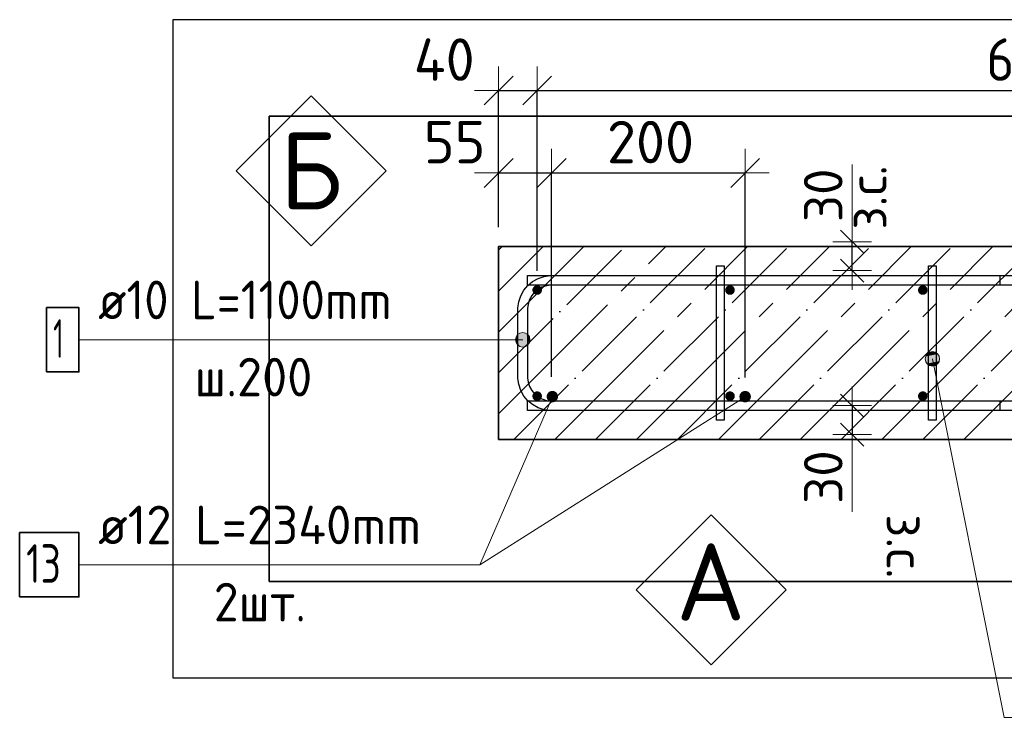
# Model space of a CAD drawing. Header units: millimetres. Extents: x 2792 to 69837, y -2757 to 29968.
# Tile 6 of 77: x 6001 to 7023, y 5009 to 5733. Entities that reach past the tile are written whole.
import ezdxf

# ---------------------------------------------------------------- set-up
doc = ezdxf.new("R2010")
doc.units = ezdxf.units.MM
doc.header["$PDMODE"] = 65
doc.linetypes.add('______11', pattern=[100, 80, -10, 0, -10])
doc.linetypes.add('______5', pattern=[220, 160, -20, 20, -20])
for name, color, linetype, lineweight in [('Standard', 7, 'Continuous', 25), ('Арм.стержн. Арматура края', 96, 'Continuous', 35), ('Арм.стержн. вертикальными 1', 22, 'Continuous', 35), ('Арм.стержн.горизонт. 1', 180, 'Continuous', 35), ('Размерная линия_ общее', 7, 'Continuous', 13), ('Размерная линия_ общее_1', 7, 'Continuous', 13)]:
    doc.layers.add(name, color=color, linetype=linetype, lineweight=lineweight)
doc.layers.add('Арм.стержн. вертикальными 2', color=7, linetype='Continuous', lineweight=35, true_color=0x006e00)
doc.layers.add('Арм.стержн.Стяжки', color=7, linetype='Continuous', lineweight=35, true_color=0x501e0f)
doc.styles.add('ISOCPEUR', font='ISOCPEUR')
doc.dimstyles.new('DIMSTYLE_3', dxfattribs={"dimtxt": 44, "dimasz": 50, "dimexe": 0, "dimexo": 0, "dimgap": 22, "dimtad": 2, "dimdec": 0, "dimrnd": 5, "dimzin": 12, "dimdsep": 46, "dimtxsty": 'ISOCPEUR', "dimblk1": 'ALL_ML_STRICH', "dimblk2": 'ALL_ML_STRICH', "dimsah": 1, "dimcen": 0, "dimclrd": 7, "dimclre": 256, "dimclrt": 7, "dimadec": 0, "dimazin": 0, "dimtfac": 1, "dimtdec": 0, "dimtix": 1, "dimtmove": 2, "dimatfit": 3, "dimfxl": 0, "dimtzin": 0, "dimlwd": 0, "dimlwe": -3, "dimarcsym": 0})
doc.dimstyles.new('DIMSTYLE_7', dxfattribs={"dimtxt": 40, "dimasz": 40, "dimexe": 0, "dimexo": 0.001, "dimgap": 20, "dimtad": 2, "dimdec": 0, "dimrnd": 5, "dimzin": 12, "dimdsep": 46, "dimtxsty": 'ISOCPEUR', "dimblk1": 'ALL_ML_STRICH', "dimblk2": 'ALL_ML_STRICH', "dimsah": 1, "dimcen": 0, "dimse1": 1, "dimse2": 1, "dimclrd": 7, "dimclre": 256, "dimclrt": 7, "dimadec": 0, "dimazin": 0, "dimtfac": 1, "dimtdec": 0, "dimtix": 1, "dimtmove": 2, "dimatfit": 3, "dimfxl": 0, "dimtvp": 1.2, "dimtzin": 0, "dimlwd": 0, "dimlwe": -3, "dimarcsym": 0})
doc.dimstyles.new('DIMSTYLE_8', dxfattribs={"dimtxt": 44, "dimasz": 50, "dimexe": 0, "dimexo": 0, "dimgap": 22, "dimtad": 2, "dimdec": 0, "dimrnd": 5, "dimzin": 12, "dimdsep": 46, "dimtxsty": 'ISOCPEUR', "dimblk1": 'ALL_ML_STRICH', "dimblk2": 'ALL_ML_STRICH', "dimsah": 1, "dimcen": 0, "dimclrd": 7, "dimclre": 256, "dimclrt": 7, "dimadec": 0, "dimazin": 0, "dimtfac": 1, "dimtdec": 0, "dimtix": 1, "dimtmove": 2, "dimatfit": 3, "dimfxl": 0, "dimtvp": 1.2, "dimtzin": 0, "dimlwd": 0, "dimlwe": -3, "dimarcsym": 0})

# ---------------------------------------------------------------- blocks, each defined once
blk = doc.blocks.new('ALL_ML_STRICH')
at = {"color": 0, "linetype": 'ByBlock', "lineweight": -2}
for p, q in [((0, -0.5), (0, 0.5)), ((-0.3, -0.3), (0.3, 0.3)), ((-1, 0), (0.5, 0))]:
    blk.add_line(p, q, dxfattribs=at)
blk = doc.blocks.new('*D149')
at = {"layer": 'DEFPOINTS', "color": 7, "linetype": 'Continuous', "lineweight": 13, "transparency": 33554687}
for p in [(6873.5, 5502.4), (6864.8, 5472.4), (6873.5, 5472.4)]:
    blk.add_point(p, dxfattribs=at)
at = {"layer": 'Размерная линия_ общее_1', "color": 7, "linetype": 'Continuous', "lineweight": -2, "transparency": 33554687}
blk.add_line((6864.8, 5472.4), (6864.8, 5502.4), dxfattribs=at)
at = {"layer": 'Размерная линия_ общее_1', "color": 7, "linetype": 'Continuous', "lineweight": 13, "transparency": 33554687, "xscale": 40, "yscale": 40, "zscale": 40}
for p, rotation in [((6864.8, 5502.4), 90), ((6864.8, 5472.4), 270)]:
    blk.add_blockref('ALL_ML_STRICH', p, dxfattribs=dict(at, rotation=rotation))
at = {"layer": 'Размерная линия_ общее_1', "color": 7, "linetype": 'Continuous', "lineweight": 13, "transparency": 33554687, "insert": (6860.5, 5514.9), "char_height": 40, "width": 2, "attachment_point": 1, "rotation": 90, "line_spacing_factor": 0.60241, "style": 'ISOCPEUR'}
blk.add_mtext('з.с.', dxfattribs=at)
at = {"layer": 'Размерная линия_ общее_1', "color": 7, "linetype": 'Continuous', "lineweight": 13, "transparency": 33554687, "insert": (6834.8, 5550.5), "char_height": 40, "width": 80, "attachment_point": 5, "rotation": 90, "style": 'ISOCPEUR'}
blk.add_mtext('\\A1;{30}', dxfattribs=at)
blk = doc.blocks.new('*D150')
at = {"layer": 'DEFPOINTS', "color": 7, "linetype": 'Continuous', "lineweight": 13, "transparency": 33554687}
for p in [(6864.8, 5332.4), (6873.5, 5332.4), (6873.5, 5302.4)]:
    blk.add_point(p, dxfattribs=at)
at = {"layer": 'Размерная линия_ общее_1', "color": 7, "linetype": 'Continuous', "lineweight": -2, "transparency": 33554687}
blk.add_line((6864.8, 5332.4), (6864.8, 5302.4), dxfattribs=at)
at = {"layer": 'Размерная линия_ общее_1', "color": 7, "linetype": 'Continuous', "lineweight": 13, "transparency": 33554687, "xscale": 40, "yscale": 40, "zscale": 40}
for p, rotation in [((6864.8, 5332.4), 90), ((6864.8, 5302.4), 270)]:
    blk.add_blockref('ALL_ML_STRICH', p, dxfattribs=dict(at, rotation=rotation))
at = {"layer": 'Размерная линия_ общее_1', "color": 7, "linetype": 'Continuous', "lineweight": 13, "transparency": 33554687, "insert": (6834.8, 5258.3), "char_height": 40, "width": 80, "attachment_point": 5, "rotation": 90, "style": 'ISOCPEUR'}
blk.add_mtext('\\A1;{30}', dxfattribs=at)
at = {"layer": 'Размерная линия_ общее_1', "color": 7, "linetype": 'Continuous', "lineweight": 13, "transparency": 33554687, "insert": (6940.5, 5219.8), "char_height": 40, "width": 2, "attachment_point": 1, "rotation": 270, "line_spacing_factor": 0.60241, "style": 'ISOCPEUR'}
blk.add_mtext('з.с.', dxfattribs=at)
blk = doc.blocks.new('СЛОЖНЫЙ_ОБЪЕКТ_1')
at = {"layer": 'Standard', "color": 7, "linetype": 'Continuous', "lineweight": 13, "transparency": 33554687}
blk.add_lwpolyline([(6718.4, 5219.2), (6796.2, 5141.4), (6718.4, 5063.6), (6640.6, 5141.4), (6718.4, 5219.2)], close=True, dxfattribs=at)
at = {"layer": 'Standard', "color": 7, "linetype": 'Continuous', "lineweight": 13, "transparency": 33554687, "insert": (6682.1, 5149.5), "char_height": 80, "width": 104.727, "attachment_point": 4, "style": 'ISOCPEUR'}
blk.add_mtext('\\A1;{\\fISOCPEUR|i0|b0;\\H80.000000;\\W1.000000;\\C7;А}\\P', dxfattribs=at)
blk = doc.blocks.new('СЛОЖНЫЙ_ОБЪЕКТ_2')
at = {"layer": 'Standard', "color": 7, "linetype": 'Continuous', "lineweight": 13, "transparency": 33554687}
blk.add_lwpolyline([(6303.6, 5653.8), (6381.4, 5576), (6303.6, 5498.2), (6225.8, 5576), (6303.6, 5653.8)], close=True, dxfattribs=at)
at = {"layer": 'Standard', "color": 7, "linetype": 'Continuous', "lineweight": 13, "transparency": 33554687, "insert": (6303.6, 5576), "char_height": 80, "width": 96, "attachment_point": 5, "style": 'ISOCPEUR'}
blk.add_mtext('\\A1;{\\fISOCPEUR|i0|b0;\\H80.000000;\\W1.000000;\\C7;Б}\\P', dxfattribs=at)
blk = doc.blocks.new('*D171')
at = {"layer": 'DEFPOINTS', "color": 7, "linetype": 'Continuous', "lineweight": 13, "transparency": 33554687}
for p in [(6498, 5573.7), (6498, 5497.3), (6553, 5342.3)]:
    blk.add_point(p, dxfattribs=at)
at = {"layer": 'Размерная линия_ общее', "color": 253, "linetype": 'Continuous', "lineweight": -2, "true_color": 0xa0a0a0, "transparency": 33554687}
for p, q in [((6498, 5517.3), (6498, 5573.7)), ((6553, 5362.3), (6553, 5573.7))]:
    blk.add_line(p, q, dxfattribs=at)
at = {"layer": 'Размерная линия_ общее', "color": 7, "linetype": 'Continuous', "lineweight": -2, "transparency": 33554687}
blk.add_line((6498, 5573.7), (6553, 5573.7), dxfattribs=at)
at = {"layer": 'Размерная линия_ общее', "color": 7, "linetype": 'Continuous', "lineweight": 13, "transparency": 33554687, "xscale": 50, "yscale": 50, "zscale": 50, "rotation": 180}
blk.add_blockref('ALL_ML_STRICH', (6498, 5573.7), dxfattribs=at)
at = {"layer": 'Размерная линия_ общее', "color": 7, "linetype": 'Continuous', "lineweight": 13, "transparency": 33554687, "xscale": 50, "yscale": 50, "zscale": 50}
blk.add_blockref('ALL_ML_STRICH', (6553, 5573.7), dxfattribs=at)
at = {"layer": 'Размерная линия_ общее', "color": 7, "linetype": 'Continuous', "lineweight": 13, "transparency": 33554687, "insert": (6452.4, 5605.6), "char_height": 44, "width": 88, "attachment_point": 5, "style": 'ISOCPEUR'}
blk.add_mtext('\\A1;{55}', dxfattribs=at)
blk = doc.blocks.new('*D172')
at = {"layer": 'DEFPOINTS', "color": 7, "linetype": 'Continuous', "lineweight": 13, "transparency": 33554687}
for p in [(6553, 5573.7), (6553, 5342.3), (6753.8, 5341.7)]:
    blk.add_point(p, dxfattribs=at)
at = {"layer": 'Размерная линия_ общее', "color": 253, "linetype": 'Continuous', "lineweight": -2, "true_color": 0xa0a0a0, "transparency": 33554687}
for p, q in [((6553, 5362.3), (6553, 5573.7)), ((6753.8, 5361.7), (6753.8, 5573.7))]:
    blk.add_line(p, q, dxfattribs=at)
at = {"layer": 'Размерная линия_ общее', "color": 7, "linetype": 'Continuous', "lineweight": -2, "transparency": 33554687}
blk.add_line((6553, 5573.7), (6753.8, 5573.7), dxfattribs=at)
at = {"layer": 'Размерная линия_ общее', "color": 7, "linetype": 'Continuous', "lineweight": 13, "transparency": 33554687, "xscale": 50, "yscale": 50, "zscale": 50, "rotation": 180}
blk.add_blockref('ALL_ML_STRICH', (6553, 5573.7), dxfattribs=at)
at = {"layer": 'Размерная линия_ общее', "color": 7, "linetype": 'Continuous', "lineweight": 13, "transparency": 33554687, "xscale": 50, "yscale": 50, "zscale": 50}
blk.add_blockref('ALL_ML_STRICH', (6753.8, 5573.7), dxfattribs=at)
at = {"layer": 'Размерная линия_ общее', "color": 7, "linetype": 'Continuous', "lineweight": 13, "transparency": 33554687, "insert": (6655.6, 5605.7), "char_height": 44, "width": 132, "attachment_point": 5, "style": 'ISOCPEUR'}
blk.add_mtext('\\A1;{200}', dxfattribs=at)
blk = doc.blocks.new('*D173')
at = {"layer": 'DEFPOINTS', "color": 7, "linetype": 'Continuous', "lineweight": 13, "transparency": 33554687}
for p in [(6498, 5659.2), (6498, 5497.3), (6538, 5452.3)]:
    blk.add_point(p, dxfattribs=at)
at = {"layer": 'Размерная линия_ общее', "color": 253, "linetype": 'Continuous', "lineweight": -2, "true_color": 0xa0a0a0, "transparency": 33554687}
for p, q in [((6498, 5517.3), (6498, 5659.2)), ((6538, 5472.3), (6538, 5659.2))]:
    blk.add_line(p, q, dxfattribs=at)
at = {"layer": 'Размерная линия_ общее', "color": 7, "linetype": 'Continuous', "lineweight": -2, "transparency": 33554687}
blk.add_line((6498, 5659.2), (6538, 5659.2), dxfattribs=at)
at = {"layer": 'Размерная линия_ общее', "color": 7, "linetype": 'Continuous', "lineweight": 13, "transparency": 33554687, "xscale": 50, "yscale": 50, "zscale": 50, "rotation": 180}
blk.add_blockref('ALL_ML_STRICH', (6498, 5659.2), dxfattribs=at)
at = {"layer": 'Размерная линия_ общее', "color": 7, "linetype": 'Continuous', "lineweight": 13, "transparency": 33554687, "xscale": 50, "yscale": 50, "zscale": 50}
blk.add_blockref('ALL_ML_STRICH', (6538, 5659.2), dxfattribs=at)
at = {"layer": 'Размерная линия_ общее', "color": 7, "linetype": 'Continuous', "lineweight": 13, "transparency": 33554687, "insert": (6441.6, 5691.2), "char_height": 44, "width": 88, "attachment_point": 5, "style": 'ISOCPEUR'}
blk.add_mtext('\\A1;{40}', dxfattribs=at)
blk = doc.blocks.new('*D174')
at = {"layer": 'DEFPOINTS', "color": 7, "linetype": 'Continuous', "lineweight": 13, "transparency": 33554687}
for p in [(6538, 5659.2), (6538, 5452.3), (7738, 5452.3)]:
    blk.add_point(p, dxfattribs=at)
at = {"layer": 'Размерная линия_ общее', "color": 253, "linetype": 'Continuous', "lineweight": -2, "true_color": 0xa0a0a0, "transparency": 33554687}
for p, q in [((6538, 5472.3), (6538, 5659.2)), ((7738, 5472.3), (7738, 5659.2))]:
    blk.add_line(p, q, dxfattribs=at)
at = {"layer": 'Размерная линия_ общее', "color": 7, "linetype": 'Continuous', "lineweight": -2, "transparency": 33554687}
blk.add_line((6538, 5659.2), (7738, 5659.2), dxfattribs=at)
at = {"layer": 'Размерная линия_ общее', "color": 7, "linetype": 'Continuous', "lineweight": 13, "transparency": 33554687, "xscale": 50, "yscale": 50, "zscale": 50, "rotation": 180}
blk.add_blockref('ALL_ML_STRICH', (6538, 5659.2), dxfattribs=at)
at = {"layer": 'Размерная линия_ общее', "color": 7, "linetype": 'Continuous', "lineweight": 13, "transparency": 33554687, "xscale": 50, "yscale": 50, "zscale": 50}
blk.add_blockref('ALL_ML_STRICH', (7738, 5659.2), dxfattribs=at)
at = {"layer": 'Размерная линия_ общее', "color": 7, "linetype": 'Continuous', "lineweight": 13, "transparency": 33554687, "insert": (7004, 5713.2), "char_height": 44, "width": 2.2, "attachment_point": 1, "line_spacing_factor": 0.60241, "style": 'ISOCPEUR'}
blk.add_mtext('\\W0.91;6х200=1200', dxfattribs=at)

msp = doc.modelspace()

# ---------------------------------------------------------------- hatches: boundary and pattern name
at = {"layer": 'Арм.стержн. Арматура края', "linetype": 'Continuous', "lineweight": 13, "transparency": 33554687}
for points in [[(6516.6, 5397), (6516.6, 5404.5), (6515.5, 5400.7)], [(6516.6, 5404.5), (6519.3, 5394.3), (6519.3, 5407.2)], [(6516.6, 5404.5), (6516.6, 5397), (6519.3, 5394.3)], [(6519.3, 5407.2), (6523, 5393.2), (6523, 5408.2)], [(6519.3, 5407.2), (6519.3, 5394.3), (6523, 5393.2)], [(6523, 5408.2), (6523, 5393.2), (6526.8, 5394.3)], [(6523, 5408.2), (6526.8, 5394.3), (6526.8, 5407.2)], [(6526.8, 5407.2), (6526.8, 5394.3), (6529.5, 5397)], [(6526.8, 5407.2), (6529.5, 5397), (6529.5, 5404.5)], [(6529.5, 5404.5), (6529.5, 5397), (6530.5, 5400.7)]]:
    msp.add_hatch(color=7, dxfattribs=at).paths.add_polyline_path(points)
at = {"layer": 'Арм.стержн. вертикальными 1', "linetype": 'Continuous', "lineweight": 50, "transparency": 33554687}
for points in [[(6543, 5452.3), (6542.7, 5454.2), (6541.6, 5455.8), (6540, 5456.9), (6538, 5457.3), (6536.1, 5456.9), (6534.5, 5455.8), (6533.4, 5454.2), (6533, 5452.3), (6533.4, 5450.3), (6534.5, 5448.7), (6536.1, 5447.6), (6538, 5447.3), (6540, 5447.6), (6541.6, 5448.7), (6542.7, 5450.3)], [(6743, 5452.3), (6742.7, 5454.2), (6741.6, 5455.8), (6740, 5456.9), (6738, 5457.3), (6736.1, 5456.9), (6734.5, 5455.8), (6733.4, 5454.2), (6733, 5452.3), (6733.4, 5450.3), (6734.5, 5448.7), (6736.1, 5447.6), (6738, 5447.3), (6740, 5447.6), (6741.6, 5448.7), (6742.7, 5450.3)], [(6943, 5452.3), (6942.7, 5454.2), (6941.6, 5455.8), (6940, 5456.9), (6938, 5457.3), (6936.1, 5456.9), (6934.5, 5455.8), (6933.4, 5454.2), (6933, 5452.3), (6933.4, 5450.3), (6934.5, 5448.7), (6936.1, 5447.6), (6938, 5447.3), (6940, 5447.6), (6941.6, 5448.7), (6942.7, 5450.3)], [(6543, 5342.3), (6542.7, 5344.2), (6541.6, 5345.8), (6540, 5346.9), (6538, 5347.3), (6536.1, 5346.9), (6534.5, 5345.8), (6533.4, 5344.2), (6533, 5342.3), (6533.4, 5340.3), (6534.5, 5338.7), (6536.1, 5337.6), (6538, 5337.3), (6540, 5337.6), (6541.6, 5338.7), (6542.7, 5340.3)], [(6743, 5342.3), (6742.7, 5344.2), (6741.6, 5345.8), (6740, 5346.9), (6738, 5347.3), (6736.1, 5346.9), (6734.5, 5345.8), (6733.4, 5344.2), (6733, 5342.3), (6733.4, 5340.3), (6734.5, 5338.7), (6736.1, 5337.6), (6738, 5337.3), (6740, 5337.6), (6741.6, 5338.7), (6742.7, 5340.3)], [(6943, 5342.3), (6942.7, 5344.2), (6941.6, 5345.8), (6940, 5346.9), (6938, 5347.3), (6936.1, 5346.9), (6934.5, 5345.8), (6933.4, 5344.2), (6933, 5342.3), (6933.4, 5340.3), (6934.5, 5338.7), (6936.1, 5337.6), (6938, 5337.3), (6940, 5337.6), (6941.6, 5338.7), (6942.7, 5340.3)]]:
    msp.add_hatch(color=4, dxfattribs=at).paths.add_polyline_path(points)
at = {"layer": 'Арм.стержн. вертикальными 2', "linetype": 'Continuous', "lineweight": 50, "transparency": 33554687}
for points in [[(6559.8, 5341.7), (6559.3, 5344), (6558, 5346), (6556.1, 5347.3), (6553.8, 5347.7), (6551.5, 5347.3), (6549.6, 5346), (6548.2, 5344), (6547.8, 5341.7), (6548.2, 5339.4), (6549.6, 5337.5), (6551.5, 5336.2), (6553.8, 5335.7), (6556.1, 5336.2), (6558, 5337.5), (6559.3, 5339.4)], [(6759.8, 5341.7), (6759.3, 5344), (6758, 5346), (6756.1, 5347.3), (6753.8, 5347.7), (6751.5, 5347.3), (6749.6, 5346), (6748.2, 5344), (6747.8, 5341.7), (6748.2, 5339.4), (6749.6, 5337.5), (6751.5, 5336.2), (6753.8, 5335.7), (6756.1, 5336.2), (6758, 5337.5), (6759.3, 5339.4)]]:
    msp.add_hatch(color=34, dxfattribs=at).paths.add_polyline_path(points)
at = {"layer": 'Арм.стержн.Стяжки', "linetype": 'Continuous', "lineweight": 13, "transparency": 33554687}
for points in [[(6940.7, 5379.5), (6955.4, 5382.4), (6953.6, 5385.9)], [(6940.7, 5379.5), (6953.6, 5385.9), (6941, 5383.4)], [(6941, 5383.4), (6953.6, 5385.9), (6950.5, 5388)], [(6941, 5383.4), (6950.5, 5388), (6943.1, 5386.5)], [(6943.1, 5386.5), (6950.5, 5388), (6946.6, 5388.3)], [(6942.5, 5376), (6955.4, 5382.4), (6940.7, 5379.5)], [(6942.5, 5376), (6955.1, 5378.5), (6955.4, 5382.4)], [(6945.6, 5373.9), (6955.1, 5378.5), (6942.5, 5376)], [(6945.6, 5373.9), (6953, 5375.4), (6955.1, 5378.5)], [(6953, 5375.4), (6945.6, 5373.9), (6949.5, 5373.6)]]:
    msp.add_hatch(color=7, dxfattribs=at).paths.add_polyline_path(points)

# ---------------------------------------------------------------- linework, layer by layer
at = {"color": 52, "linetype": 'Continuous', "lineweight": -3, "transparency": 33554687}
for p, q in [((6260.1, 5632.6), (6260.1, 5150)), ((6260.1, 5150), (6260.1, 5632.6)), ((8114.3, 5632.6), (6260.1, 5632.6)), ((6260.1, 5632.6), (8114.3, 5632.6)), ((6260.1, 5150), (8114.3, 5150)), ((8114.3, 5150), (6260.1, 5150))]:
    msp.add_line(p, q, dxfattribs=at)
at = {"layer": 'Standard', "color": 7, "linetype": 'Continuous', "lineweight": 13, "transparency": 33554687}
for p, q in [((6864.8, 5502.4), (6864.8, 5582.4)), ((6864.8, 5302.4), (6864.8, 5222.4))]:
    msp.add_line(p, q, dxfattribs=at)
at = {"layer": 'Standard', "color": 253, "linetype": '______11', "lineweight": -3, "true_color": 0xababab, "transparency": 33554687}
for p, q in [((6498, 5451.2), (6544.1, 5497.3)), ((6498, 5366.3), (6629, 5497.3)), ((6513.8, 5297.3), (6713.8, 5497.3)), ((6598.7, 5297.3), (6798.7, 5497.3)), ((6683.5, 5297.3), (6883.5, 5497.3)), ((6768.4, 5297.3), (6968.4, 5497.3)), ((6853.3, 5297.3), (7053.3, 5497.3)), ((6938.1, 5297.3), (7138.1, 5497.3))]:
    msp.add_line(p, q, dxfattribs=at)
at = {"layer": 'Standard', "color": 253, "linetype": '______5', "lineweight": -3, "true_color": 0xababab, "transparency": 33554687}
for p, q in [((6498, 5493.6), (6501.7, 5497.3)), ((6498, 5408.7), (6586.6, 5497.3)), ((6498, 5323.9), (6671.4, 5497.3)), ((6556.3, 5297.3), (6756.3, 5497.3)), ((6641.1, 5297.3), (6841.1, 5497.3)), ((6726, 5297.3), (6926, 5497.3)), ((6810.8, 5297.3), (7010.8, 5497.3)), ((6895.7, 5297.3), (7095.7, 5497.3)), ((6980.5, 5297.3), (7180.5, 5497.3))]:
    msp.add_line(p, q, dxfattribs=at)
at = {"layer": 'Standard', "color": 7, "linetype": 'Continuous', "lineweight": 35, "transparency": 33554687}
for p, q in [((6498, 5497.3), (6498, 5297.3)), ((7948, 5497.3), (6498, 5497.3)), ((6498, 5297.3), (7948, 5297.3))]:
    msp.add_line(p, q, dxfattribs=at)
at = {"layer": 'Standard', "color": 7, "linetype": 'Continuous', "lineweight": 25, "transparency": 33554687}
msp.add_lwpolyline([(6160.1, 5050), (8214.3, 5050), (8214.3, 5732.6), (6160.1, 5732.6), (6160.1, 5050)], dxfattribs=at)
at = {"layer": 'Арм.стержн. Арматура края', "color": 7, "linetype": 'Continuous', "lineweight": 13, "transparency": 33554687}
for p, q in [((6523, 5408.2), (6523, 5408.2)), ((6062.6, 5400.7), (6458.6, 5400.7)), ((6458.6, 5400.7), (6523, 5400.7)), ((6515.5, 5400.7), (6515.5, 5400.7)), ((6523, 5393.2), (6523, 5393.2)), ((6530.5, 5400.7), (6530.5, 5400.7))]:
    msp.add_line(p, q, dxfattribs=at)
at = {"layer": 'Арм.стержн. Арматура края', "color": 4, "linetype": 'Continuous', "lineweight": 25, "transparency": 33554687}
msp.add_lwpolyline([(7018, 5327.3), (6551.4, 5327.3), (6545.3, 5328.1), (6538.9, 5330.2), (6533.1, 5333.5), (6528.3, 5337.5), (6524.3, 5342.3), (6521, 5348.2), (6518.9, 5354.5), (6518, 5360.6), (6518, 5433.9), (6518.9, 5440), (6521, 5446.4), (6524.3, 5452.2), (6528.3, 5457), (6533.1, 5461), (6538.9, 5464.3), (6545.3, 5466.4), (6551.4, 5467.3), (7018, 5467.3), (7018, 5457.3), (6552.1, 5457.3), (6547.6, 5456.6), (6543, 5455.1), (6538.8, 5452.8), (6535.4, 5449.9), (6532.5, 5446.5), (6530.2, 5442.3), (6528.7, 5437.7), (6528, 5433.2), (6528, 5361.3), (6528.7, 5356.8), (6530.2, 5352.2), (6532.5, 5348), (6535.4, 5344.6), (6538.8, 5341.7), (6543, 5339.4), (6547.6, 5337.9), (6552.1, 5337.3), (7018, 5337.3), (7018, 5327.3)], dxfattribs=at)
msp.add_lwpolyline([(7018, 5327.3), (6551.4, 5327.3), (6545.3, 5328.1), (6538.9, 5330.2), (6533.1, 5333.5), (6528.3, 5337.5), (6524.3, 5342.3), (6521, 5348.2), (6518.9, 5354.5), (6518, 5360.6), (6518, 5433.9), (6518.9, 5440), (6521, 5446.4), (6524.3, 5452.2), (6528.3, 5457), (6533.1, 5461), (6538.9, 5464.3), (6545.3, 5466.4), (6551.4, 5467.3), (7018, 5467.3), (7018, 5457.3), (6552.1, 5457.3), (6547.6, 5456.6), (6543, 5455.1), (6538.8, 5452.8), (6535.4, 5449.9), (6532.5, 5446.5), (6530.2, 5442.3), (6528.7, 5437.7), (6528, 5433.2), (6528, 5361.3), (6528.7, 5356.8), (6530.2, 5352.2), (6532.5, 5348), (6535.4, 5344.6), (6538.8, 5341.7), (6543, 5339.4), (6547.6, 5337.9), (6552.1, 5337.3), (7018, 5337.3), (7018, 5327.3)], dxfattribs=at)
msp.add_lwpolyline([(7018, 5327.3), (6551.4, 5327.3), (6545.3, 5328.1), (6538.9, 5330.2), (6533.1, 5333.5), (6528.3, 5337.5), (6524.3, 5342.3), (6521, 5348.2), (6518.9, 5354.5), (6518, 5360.6), (6518, 5433.9), (6518.9, 5440), (6521, 5446.4), (6524.3, 5452.2), (6528.3, 5457), (6533.1, 5461), (6538.9, 5464.3), (6545.3, 5466.4), (6551.4, 5467.3), (7018, 5467.3), (7018, 5457.3), (6552.1, 5457.3), (6547.6, 5456.6), (6543, 5455.1), (6538.8, 5452.8), (6535.4, 5449.9), (6532.5, 5446.5), (6530.2, 5442.3), (6528.7, 5437.7), (6528, 5433.2), (6528, 5361.3), (6528.7, 5356.8), (6530.2, 5352.2), (6532.5, 5348), (6535.4, 5344.6), (6538.8, 5341.7), (6543, 5339.4), (6547.6, 5337.9), (6552.1, 5337.3), (7018, 5337.3), (7018, 5327.3)], dxfattribs=at)
at = {"layer": 'Арм.стержн. Арматура края', "color": 7, "linetype": 'Continuous', "lineweight": 35, "transparency": 33554687}
msp.add_lwpolyline([(6029.2, 5367.4), (6062.6, 5367.4), (6062.6, 5434), (6029.2, 5434), (6029.2, 5367.4)], dxfattribs=at)
at = {"layer": 'Арм.стержн. Арматура края', "color": 7, "linetype": 'Continuous', "lineweight": 13, "transparency": 33554687}
msp.add_circle((6523, 5400.7), 7.5, dxfattribs=at)
at = {"layer": 'Арм.стержн. вертикальными 2', "color": 7, "linetype": 'Continuous', "lineweight": 13, "transparency": 33554687}
for p, q in [((6478.6, 5167.4), (6553.8, 5341.7)), ((6478.6, 5167.4), (6753.8, 5341.7)), ((6062.6, 5167.4), (6478.6, 5167.4))]:
    msp.add_line(p, q, dxfattribs=at)
at = {"layer": 'Арм.стержн. вертикальными 2', "color": 7, "linetype": 'Continuous', "lineweight": 35, "transparency": 33554687}
msp.add_lwpolyline([(6001.2, 5134), (6062.6, 5134), (6062.6, 5200.7), (6001.2, 5200.7), (6001.2, 5134)], dxfattribs=at)
at = {"layer": 'Арм.стержн.горизонт. 1', "color": 52, "linetype": 'Continuous', "lineweight": 25, "transparency": 33554687}
for p, q in [((6498, 5497.3), (6498, 5497.3)), ((6498, 5297.3), (6498, 5297.3))]:
    msp.add_line(p, q, dxfattribs=at)
at = {"layer": 'Арм.стержн.горизонт. 1', "color": 4, "linetype": 'Continuous', "lineweight": 25, "transparency": 33554687}
for points in [[(7918, 5457.3), (6528, 5457.3), (6528, 5467.3), (7918, 5467.3), (7918, 5457.3)], [(7918, 5457.3), (6528, 5457.3), (6528, 5467.3), (7918, 5467.3), (7918, 5457.3)], [(7918, 5457.3), (6528, 5457.3), (6528, 5467.3), (7918, 5467.3), (7918, 5457.3)], [(7918, 5327.3), (6528, 5327.3), (6528, 5337.3), (7918, 5337.3), (7918, 5327.3)], [(7918, 5327.3), (6528, 5327.3), (6528, 5337.3), (7918, 5337.3), (7918, 5327.3)], [(7918, 5327.3), (6528, 5327.3), (6528, 5337.3), (7918, 5337.3), (7918, 5327.3)]]:
    msp.add_lwpolyline(points, dxfattribs=at)
at = {"layer": 'Арм.стержн.Стяжки', "color": 7, "linetype": 'Continuous', "lineweight": 13, "transparency": 33554687}
for p, q in [((6946.6, 5388.3), (6946.6, 5388.3)), ((6940.7, 5379.5), (6940.7, 5379.5)), ((7022.3, 5009.2), (6948, 5380.9)), ((6949.5, 5373.6), (6949.5, 5373.6)), ((6955.4, 5382.4), (6955.4, 5382.4)), ((7022.3, 5009.2), (7386.3, 5009.2))]:
    msp.add_line(p, q, dxfattribs=at)
at = {"layer": 'Арм.стержн.Стяжки', "color": 40, "linetype": 'Continuous', "lineweight": 25, "transparency": 33554687}
for points in [[(6724, 5317.3), (6724, 5477.3), (6732, 5477.3), (6732, 5317.3), (6724, 5317.3)], [(6724, 5317.3), (6724, 5477.3), (6732, 5477.3), (6732, 5317.3), (6724, 5317.3)], [(6944, 5317.3), (6944, 5477.3), (6952, 5477.3), (6952, 5317.3), (6944, 5317.3)]]:
    msp.add_lwpolyline(points, dxfattribs=at)
at = {"layer": 'Арм.стержн.Стяжки', "color": 7, "linetype": 'Continuous', "lineweight": 13, "transparency": 33554687}
msp.add_circle((6948, 5380.9), 7.5, dxfattribs=at)

# ---------------------------------------------------------------- block references
at = {"layer": 'Standard', "color": 7, "linetype": 'Continuous', "lineweight": 13, "transparency": 33554687}
for name in ['СЛОЖНЫЙ_ОБЪЕКТ_2', 'СЛОЖНЫЙ_ОБЪЕКТ_1']:
    msp.add_blockref(name, (0, 0), dxfattribs=at)

# ---------------------------------------------------------------- texts
at = {"layer": 'Арм.стержн. Арматура края', "color": 7, "linetype": 'Continuous', "lineweight": 25, "transparency": 33554687, "char_height": 40, "attachment_point": 7, "style": 'ISOCPEUR'}
for s, insert, width in [('\\W0.92;ø10 L=1100mm ', (6082.6, 5422), 374.226), ('\\W0.56;1', (6035.9, 5382), 31.111), ('\\W0.95;ш.200 ', (6182.6, 5342), 174.933)]:
    msp.add_mtext(s, dxfattribs=dict(at, insert=insert, width=width))
at = {"layer": 'Арм.стержн. вертикальными 2', "color": 7, "linetype": 'Continuous', "lineweight": 25, "transparency": 33554687, "char_height": 40, "attachment_point": 7, "style": 'ISOCPEUR'}
for s, insert, width in [('\\W0.96;ø12 L=2340mm ', (6082.6, 5188.7), 395.02), ('\\W0.75;13', (6007.9, 5148.7), 62.971), ('\\W0.94;2шт. ', (6202.6, 5108.7), 154.838)]:
    msp.add_mtext(s, dxfattribs=dict(at, insert=insert, width=width))

# ---------------------------------------------------------------- dimensions: what is measured, and where the dimension line sits
at = {"layer": 'Размерная линия_ общее', "color": 7, "linetype": 'Continuous', "lineweight": 13, "transparency": 33554687}
for base, p1, p2, dimstyle, picture, middle in [((6538, 5659.2), (6498, 5517.3), (6538, 5472.3), 'DIMSTYLE_8', '*D173', (6441.6, 5691.2)), ((6553, 5573.7), (6498, 5517.3), (6553, 5362.3), 'DIMSTYLE_8', '*D171', (6452.4, 5605.6)), ((6753.8, 5573.7), (6553, 5362.3), (6753.8, 5361.7), 'DIMSTYLE_3', '*D172', (6655.6, 5605.7))]:
    dim = msp.add_linear_dim(base=base, p1=p1, p2=p2, dimstyle=dimstyle, override={"dimpost": '<>', "dimclrd": 7, "dimclre": 253, "dimclrt": 7, "dimlwd": 0, "dimlwe": 65533}, dxfattribs=at)
    dim.commit()
    dim.dimension.update_dxf_attribs({"geometry": picture, "text_midpoint": middle, "dimtype": 160})
dim = msp.add_linear_dim(base=(7738, 5659.2), p1=(6538, 5472.3), p2=(7738, 5472.3), text='\\W0.91;6х200=1200', dimstyle='DIMSTYLE_3', override={"dimpost": '<>', "dimclrd": 7, "dimclre": 253, "dimclrt": 7, "dimlwd": 0, "dimlwe": 65533}, dxfattribs=at)
dim.commit()
dim.dimension.update_dxf_attribs({"geometry": '*D174', "text_midpoint": (7138, 5681.2), "dimtype": 160})
at = {"layer": 'Размерная линия_ общее_1', "color": 7, "linetype": 'Continuous', "lineweight": 13, "transparency": 33554687}
for base, p1, p2, angle, picture, middle in [((6864.8, 5502.4), (6873.5, 5472.4), (6873.5, 5502.4), 90, '*D149', (6834.8, 5550.5)), ((6864.8, 5302.4), (6873.5, 5332.4), (6873.5, 5302.4), 270, '*D150', (6834.8, 5258.3))]:
    dim = msp.add_linear_dim(base=base, p1=p1, p2=p2, angle=angle, text='<>\\Xз.с.', dimstyle='DIMSTYLE_7', override={"dimpost": '<>', "dimclrd": 7, "dimclre": 253, "dimclrt": 7, "dimlwd": 0, "dimlwe": 65533}, dxfattribs=at)
    dim.commit()
    dim.dimension.update_dxf_attribs({"geometry": picture, "text_midpoint": middle, "dimtype": 160})

doc.saveas('drawing.dxf')
